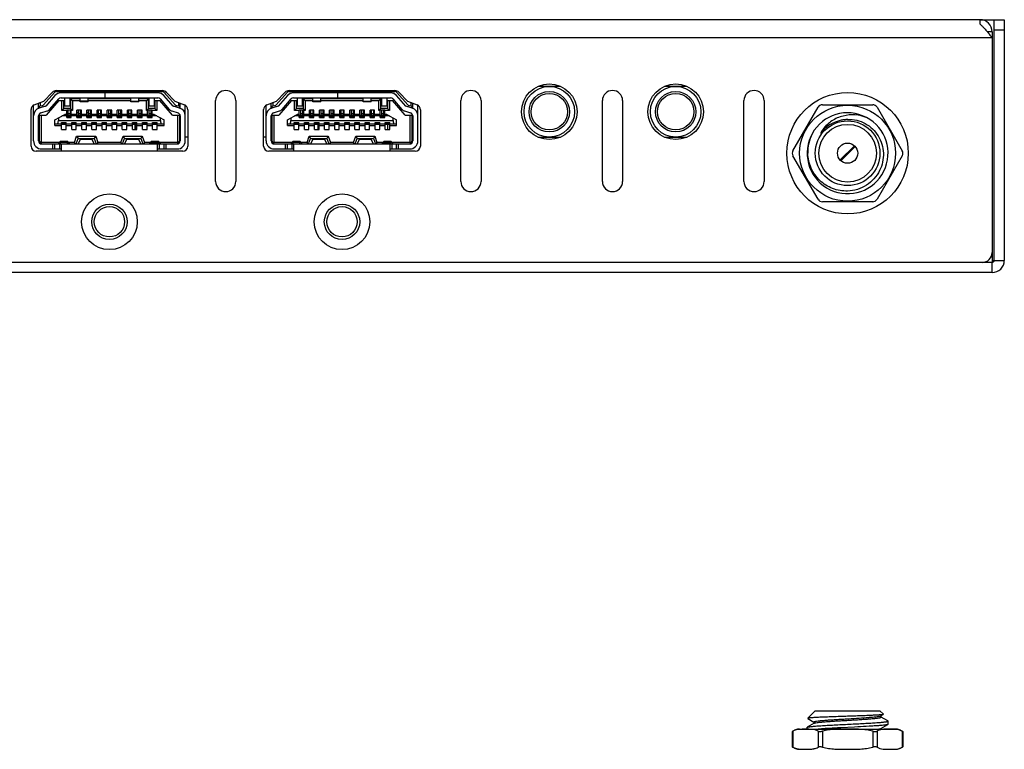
# Model space of a CAD drawing. Header units: millimetres. Extents: x 0 to 800, y 0 to 566.
# Tile 4 of 5: x 288 to 385, y 348 to 420. Entities that reach past the tile are written whole.
import ezdxf

# ---------------------------------------------------------------- set-up
doc = ezdxf.new("R2010")
doc.units = ezdxf.units.MM

msp = doc.modelspace()

# ---------------------------------------------------------------- linework, layer by layer
at = {"color": 7, "linetype": 'Continuous'}
for p, q in [((383.006, 419.745), (172.806, 419.745)), ((383.006, 419.745), (385.406, 419.745)), ((383.006, 419.304), (383.006, 419.745)), ((384.406, 395.945), (384.406, 419.745)), ((385.406, 419.745), (385.406, 395.945)), ((384.406, 418.745), (385.406, 418.745)), ((384.206, 417.945), (171.606, 417.945)), ((384.206, 418.545), (383.725, 418.545)), ((383.893, 418.343), (383.913, 418.318)), ((384.206, 418.545), (384.206, 395.745)), ((341.482, 413.145), (339.329, 413.145)), ((353.982, 413.145), (351.829, 413.145)), ((290.393, 411.33), (291.476, 412.561)), ((290.414, 411.699), (291.243, 412.557)), ((291.516, 412.244), (290.608, 411.212)), ((290.983, 410.882), (291.891, 411.914)), ((291.664, 412.645), (302.147, 412.645)), ((291.675, 412.74), (302.128, 412.74)), ((296.463, 412.515), (292.116, 412.515)), ((292.116, 412.015), (296.463, 412.015)), ((292.456, 412.015), (292.456, 411.215)), ((293.006, 411.215), (293.006, 412.015)), ((294.006, 411.915), (293.056, 411.915)), ((293.056, 411.915), (293.056, 410.965)), ((293.256, 411.715), (293.056, 411.915)), ((293.331, 412.645), (293.331, 412.74)), ((293.581, 412.645), (293.581, 412.74)), ((294.006, 411.615), (294.006, 412.015)), ((294.806, 411.615), (294.806, 412.015)), ((299.006, 411.915), (294.806, 411.915)), ((295.231, 412.645), (295.231, 412.74)), ((295.481, 412.74), (295.481, 412.645)), ((296.456, 412.515), (296.456, 412.015)), ((301.695, 412.515), (296.466, 412.515)), ((296.466, 412.515), (296.466, 412.015)), ((296.466, 412.015), (301.695, 412.015)), ((298.331, 412.74), (298.331, 412.645)), ((298.581, 412.645), (298.581, 412.74)), ((299.006, 411.615), (299.006, 412.015)), ((299.806, 411.615), (299.806, 412.015)), ((300.756, 411.915), (299.806, 411.915)), ((300.231, 412.645), (300.231, 412.74)), ((300.481, 412.645), (300.481, 412.74)), ((300.556, 411.715), (300.756, 411.915)), ((300.756, 410.965), (300.756, 411.915)), ((300.806, 412.015), (300.806, 411.215)), ((301.356, 411.215), (301.356, 412.015)), ((301.92, 411.914), (302.828, 410.882)), ((303.203, 411.212), (302.295, 412.244)), ((302.335, 412.561), (303.418, 411.33)), ((302.559, 412.557), (303.388, 411.699)), ((313.393, 411.33), (314.476, 412.561)), ((313.414, 411.699), (314.243, 412.557)), ((314.516, 412.244), (313.608, 411.212)), ((313.983, 410.882), (314.891, 411.914)), ((314.664, 412.645), (325.147, 412.645)), ((314.675, 412.74), (325.128, 412.74)), ((319.463, 412.515), (315.116, 412.515)), ((315.116, 412.015), (319.463, 412.015)), ((315.456, 412.015), (315.456, 411.215)), ((316.006, 411.215), (316.006, 412.015)), ((317.006, 411.915), (316.056, 411.915)), ((316.256, 411.715), (316.056, 411.915)), ((316.056, 411.915), (316.056, 410.965)), ((316.331, 412.645), (316.331, 412.74)), ((316.581, 412.645), (316.581, 412.74)), ((317.006, 411.615), (317.006, 412.015)), ((317.806, 411.615), (317.806, 412.015)), ((322.006, 411.915), (317.806, 411.915)), ((318.231, 412.645), (318.231, 412.74)), ((318.481, 412.74), (318.481, 412.645)), ((319.456, 412.515), (319.456, 412.015)), ((324.695, 412.515), (319.466, 412.515)), ((319.466, 412.515), (319.466, 412.015)), ((319.466, 412.015), (324.695, 412.015)), ((321.331, 412.74), (321.331, 412.645)), ((321.581, 412.645), (321.581, 412.74)), ((322.006, 411.615), (322.006, 412.015)), ((322.806, 411.615), (322.806, 412.015)), ((323.756, 411.915), (322.806, 411.915)), ((323.231, 412.645), (323.231, 412.74)), ((323.481, 412.645), (323.481, 412.74)), ((323.556, 411.715), (323.756, 411.915)), ((323.756, 410.965), (323.756, 411.915)), ((323.806, 412.015), (323.806, 411.215)), ((324.356, 411.215), (324.356, 412.015)), ((324.92, 411.914), (325.828, 410.882)), ((326.203, 411.212), (325.295, 412.244)), ((325.335, 412.561), (326.418, 411.33)), ((325.559, 412.557), (326.388, 411.699)), ((289.406, 407.765), (289.406, 411.275)), ((289.468, 411.317), (290.414, 411.699)), ((289.906, 410.979), (289.906, 411.493)), ((289.906, 411.195), (290.244, 411.248)), ((289.956, 411.203), (289.956, 411.008)), ((290.585, 411.198), (289.97, 411.008)), ((290.056, 411.554), (290.056, 411.219)), ((291.906, 411.765), (290.656, 410.315)), ((291.906, 411.765), (292.406, 411.765)), ((292.206, 410.765), (292.206, 411.765)), ((292.206, 410.765), (292.406, 410.965)), ((292.406, 410.965), (292.406, 411.765)), ((293.056, 410.965), (292.406, 410.965)), ((292.456, 411.215), (293.006, 411.215)), ((293.056, 410.965), (293.256, 410.765)), ((294.006, 411.715), (293.256, 411.715)), ((293.256, 411.715), (293.256, 410.765)), ((294.806, 411.69), (294.006, 411.69)), ((294.806, 411.615), (294.006, 411.615)), ((299.006, 411.715), (294.806, 411.715)), ((299.006, 411.69), (299.806, 411.69)), ((299.806, 411.615), (299.006, 411.615)), ((300.556, 411.715), (299.806, 411.715)), ((300.556, 410.765), (300.556, 411.715)), ((300.556, 410.765), (300.756, 410.965)), ((301.406, 410.965), (300.756, 410.965)), ((300.806, 411.215), (301.356, 411.215)), ((301.406, 411.765), (301.906, 411.765)), ((301.406, 411.765), (301.406, 410.965)), ((301.606, 410.765), (301.406, 410.965)), ((301.606, 411.765), (301.606, 410.765)), ((303.156, 410.315), (301.906, 411.765)), ((303.841, 411.008), (303.226, 411.198)), ((303.388, 411.699), (304.343, 411.313)), ((303.567, 411.248), (303.906, 411.195)), ((303.756, 411.219), (303.756, 411.55)), ((303.856, 411.008), (303.856, 411.203)), ((303.906, 410.979), (303.906, 411.49)), ((304.406, 407.765), (304.406, 411.272)), ((307.406, 403.745), (307.406, 411.745)), ((309.406, 411.745), (309.406, 403.745)), ((312.406, 407.765), (312.406, 411.275)), ((312.468, 411.317), (313.414, 411.699)), ((312.906, 410.979), (312.906, 411.493)), ((312.906, 411.195), (313.244, 411.248)), ((312.956, 411.203), (312.956, 411.008)), ((313.585, 411.198), (312.97, 411.008)), ((313.056, 411.554), (313.056, 411.219)), ((314.906, 411.765), (313.656, 410.315)), ((314.906, 411.765), (315.406, 411.765)), ((315.206, 410.765), (315.206, 411.765)), ((315.206, 410.765), (315.406, 410.965)), ((315.406, 410.965), (315.406, 411.765)), ((316.056, 410.965), (315.406, 410.965)), ((315.456, 411.215), (316.006, 411.215)), ((316.056, 410.965), (316.256, 410.765)), ((317.006, 411.715), (316.256, 411.715)), ((316.256, 411.715), (316.256, 410.765)), ((317.806, 411.69), (317.006, 411.69)), ((317.806, 411.615), (317.006, 411.615)), ((322.006, 411.715), (317.806, 411.715)), ((322.006, 411.69), (322.806, 411.69)), ((322.806, 411.615), (322.006, 411.615)), ((323.556, 411.715), (322.806, 411.715)), ((323.556, 410.765), (323.556, 411.715)), ((323.556, 410.765), (323.756, 410.965)), ((324.406, 410.965), (323.756, 410.965)), ((323.806, 411.215), (324.356, 411.215)), ((324.406, 411.765), (324.906, 411.765)), ((324.406, 411.765), (324.406, 410.965)), ((324.606, 410.765), (324.406, 410.965)), ((324.606, 411.765), (324.606, 410.765)), ((326.156, 410.315), (324.906, 411.765)), ((326.841, 411.008), (326.226, 411.198)), ((326.388, 411.699), (327.343, 411.313)), ((326.567, 411.248), (326.906, 411.195)), ((326.756, 411.219), (326.756, 411.55)), ((326.856, 411.008), (326.856, 411.203)), ((326.906, 410.979), (326.906, 411.49)), ((327.406, 407.765), (327.406, 411.272)), ((331.656, 403.745), (331.656, 411.745)), ((333.656, 411.745), (333.656, 403.745)), ((345.656, 403.745), (345.656, 411.745)), ((347.656, 411.745), (347.656, 403.745)), ((359.656, 403.745), (359.656, 411.745)), ((361.656, 411.745), (361.656, 403.745)), ((364.507, 406.795), (366.99, 411.095)), ((367.423, 411.345), (372.388, 411.345)), ((372.821, 411.095), (375.304, 406.795)), ((289.156, 407.24), (289.156, 410.853)), ((289.906, 407.765), (289.906, 410.244)), ((289.935, 410.365), (289.956, 410.365)), ((289.956, 410.405), (289.956, 407.603)), ((289.956, 410.215), (290.056, 410.315)), ((290.056, 410.315), (290.656, 410.315)), ((290.117, 410.531), (290.732, 410.72)), ((290.156, 410.315), (290.156, 407.615)), ((291.506, 409.845), (292.482, 410.375)), ((291.856, 410.035), (291.856, 409.795)), ((292.681, 410.765), (292.206, 410.765)), ((292.681, 410.225), (292.206, 410.225)), ((292.681, 410.375), (292.482, 410.375)), ((293.131, 410.785), (292.681, 410.785)), ((292.681, 410.085), (292.681, 410.785)), ((292.806, 410.545), (292.681, 410.545)), ((293.131, 410.285), (292.681, 410.285)), ((293.131, 410.197), (292.681, 410.197)), ((293.131, 410.128), (292.681, 410.128)), ((293.131, 410.115), (292.681, 410.115)), ((292.681, 410.085), (293.131, 410.085)), ((292.806, 410.785), (292.806, 410.285)), ((293.006, 410.44), (292.806, 410.44)), ((293.006, 410.785), (293.006, 410.285)), ((293.149, 410.545), (293.006, 410.545)), ((293.131, 410.085), (293.131, 410.785)), ((293.256, 410.765), (293.131, 410.765)), ((293.681, 410.375), (293.131, 410.375)), ((293.681, 410.225), (293.131, 410.225)), ((293.806, 410.545), (293.67, 410.545)), ((294.131, 410.785), (293.681, 410.785)), ((293.681, 410.085), (293.681, 410.785)), ((294.131, 410.285), (293.681, 410.285)), ((294.131, 410.197), (293.681, 410.197)), ((294.131, 410.128), (293.681, 410.128)), ((294.131, 410.115), (293.681, 410.115)), ((293.681, 410.085), (294.131, 410.085)), ((293.806, 410.785), (293.806, 410.285)), ((294.006, 410.44), (293.806, 410.44)), ((294.006, 410.785), (294.006, 410.285)), ((294.131, 410.545), (294.006, 410.545)), ((294.131, 410.085), (294.131, 410.785)), ((294.681, 410.375), (294.131, 410.375)), ((294.681, 410.225), (294.131, 410.225)), ((295.131, 410.785), (294.681, 410.785)), ((294.681, 410.085), (294.681, 410.785)), ((294.806, 410.545), (294.681, 410.545)), ((295.131, 410.285), (294.681, 410.285)), ((295.131, 410.197), (294.681, 410.197)), ((295.131, 410.128), (294.681, 410.128)), ((295.131, 410.115), (294.681, 410.115)), ((294.681, 410.085), (295.131, 410.085)), ((294.806, 410.785), (294.806, 410.285)), ((295.006, 410.44), (294.806, 410.44)), ((295.006, 410.785), (295.006, 410.285)), ((295.131, 410.085), (295.131, 410.785)), ((295.681, 410.375), (295.131, 410.375)), ((295.681, 410.225), (295.131, 410.225)), ((296.131, 410.785), (295.681, 410.785)), ((295.681, 410.085), (295.681, 410.785)), ((296.131, 410.285), (295.681, 410.285)), ((296.131, 410.197), (295.681, 410.197)), ((296.131, 410.128), (295.681, 410.128)), ((296.131, 410.115), (295.681, 410.115)), ((295.681, 410.085), (296.131, 410.085)), ((295.806, 410.785), (295.806, 410.285)), ((296.006, 410.44), (295.806, 410.44)), ((296.006, 410.785), (296.006, 410.285)), ((296.131, 410.085), (296.131, 410.785)), ((296.681, 410.375), (296.131, 410.375)), ((296.681, 410.225), (296.131, 410.225)), ((297.131, 410.785), (296.681, 410.785)), ((296.681, 410.085), (296.681, 410.785)), ((297.131, 410.285), (296.681, 410.285)), ((297.131, 410.197), (296.681, 410.197)), ((297.131, 410.128), (296.681, 410.128)), ((297.131, 410.115), (296.681, 410.115)), ((296.681, 410.085), (297.131, 410.085)), ((296.806, 410.785), (296.806, 410.285)), ((297.006, 410.44), (296.806, 410.44)), ((297.006, 410.785), (297.006, 410.285)), ((297.131, 410.085), (297.131, 410.785)), ((297.681, 410.375), (297.131, 410.375)), ((297.681, 410.225), (297.131, 410.225)), ((298.131, 410.785), (297.681, 410.785)), ((297.681, 410.085), (297.681, 410.785)), ((298.131, 410.285), (297.681, 410.285)), ((298.131, 410.197), (297.681, 410.197)), ((298.131, 410.128), (297.681, 410.128)), ((298.131, 410.115), (297.681, 410.115)), ((297.681, 410.085), (298.131, 410.085)), ((297.806, 410.785), (297.806, 410.285)), ((298.006, 410.44), (297.806, 410.44)), ((298.006, 410.785), (298.006, 410.285)), ((298.131, 410.085), (298.131, 410.785)), ((298.681, 410.375), (298.131, 410.375)), ((298.681, 410.225), (298.131, 410.225)), ((299.131, 410.785), (298.681, 410.785)), ((298.681, 410.085), (298.681, 410.785)), ((299.131, 410.285), (298.681, 410.285)), ((299.131, 410.197), (298.681, 410.197)), ((299.131, 410.128), (298.681, 410.128)), ((299.131, 410.115), (298.681, 410.115)), ((298.681, 410.085), (299.131, 410.085)), ((298.806, 410.785), (298.806, 410.285)), ((299.006, 410.44), (298.806, 410.44)), ((299.006, 410.785), (299.006, 410.285)), ((299.131, 410.085), (299.131, 410.785)), ((299.681, 410.375), (299.131, 410.375)), ((299.681, 410.225), (299.131, 410.225)), ((300.131, 410.785), (299.681, 410.785)), ((299.681, 410.085), (299.681, 410.785)), ((300.131, 410.285), (299.681, 410.285)), ((300.131, 410.197), (299.681, 410.197)), ((300.131, 410.128), (299.681, 410.128)), ((300.131, 410.115), (299.681, 410.115)), ((299.681, 410.085), (300.131, 410.085)), ((299.806, 410.785), (299.806, 410.285)), ((300.006, 410.44), (299.806, 410.44)), ((300.006, 410.785), (300.006, 410.285)), ((300.131, 410.085), (300.131, 410.785)), ((300.681, 410.375), (300.131, 410.375)), ((300.681, 410.225), (300.131, 410.225)), ((300.681, 410.765), (300.556, 410.765)), ((301.131, 410.785), (300.681, 410.785)), ((300.681, 410.085), (300.681, 410.785)), ((301.131, 410.285), (300.681, 410.285)), ((301.131, 410.197), (300.681, 410.197)), ((301.131, 410.128), (300.681, 410.128)), ((301.131, 410.115), (300.681, 410.115)), ((300.681, 410.085), (301.131, 410.085)), ((300.806, 410.785), (300.806, 410.285)), ((301.006, 410.44), (300.806, 410.44)), ((301.006, 410.785), (301.006, 410.285)), ((301.131, 410.085), (301.131, 410.785)), ((301.606, 410.765), (301.131, 410.765)), ((301.329, 410.375), (301.131, 410.375)), ((301.606, 410.225), (301.131, 410.225)), ((301.329, 410.375), (302.306, 409.845)), ((301.956, 409.795), (301.956, 410.035)), ((303.079, 410.72), (303.694, 410.531)), ((303.156, 410.315), (303.756, 410.315)), ((303.656, 407.615), (303.656, 410.315)), ((303.756, 410.315), (303.856, 410.215)), ((303.856, 407.603), (303.856, 410.406)), ((303.856, 410.365), (303.877, 410.365)), ((303.906, 410.244), (303.906, 407.765)), ((304.656, 410.849), (304.656, 407.24)), ((312.156, 407.24), (312.156, 410.853)), ((312.906, 407.765), (312.906, 410.244)), ((312.935, 410.365), (312.956, 410.365)), ((312.956, 410.405), (312.956, 407.603)), ((312.956, 410.215), (313.056, 410.315)), ((313.056, 410.315), (313.656, 410.315)), ((313.117, 410.531), (313.732, 410.72)), ((313.156, 410.315), (313.156, 407.615)), ((314.506, 409.845), (315.482, 410.375)), ((314.856, 410.035), (314.856, 409.795)), ((315.681, 410.765), (315.206, 410.765)), ((315.681, 410.225), (315.206, 410.225)), ((315.681, 410.375), (315.482, 410.375)), ((316.131, 410.785), (315.681, 410.785)), ((315.681, 410.085), (315.681, 410.785)), ((316.131, 410.285), (315.681, 410.285)), ((316.131, 410.197), (315.681, 410.197)), ((316.131, 410.128), (315.681, 410.128)), ((316.131, 410.115), (315.681, 410.115)), ((315.681, 410.085), (316.131, 410.085)), ((315.806, 410.785), (315.806, 410.285)), ((316.006, 410.44), (315.806, 410.44)), ((316.006, 410.785), (316.006, 410.285)), ((316.131, 410.085), (316.131, 410.785)), ((316.256, 410.765), (316.131, 410.765)), ((316.681, 410.375), (316.131, 410.375)), ((316.681, 410.225), (316.131, 410.225)), ((317.131, 410.785), (316.681, 410.785)), ((316.681, 410.085), (316.681, 410.785)), ((317.131, 410.285), (316.681, 410.285)), ((317.131, 410.197), (316.681, 410.197)), ((317.131, 410.128), (316.681, 410.128)), ((317.131, 410.115), (316.681, 410.115)), ((316.681, 410.085), (317.131, 410.085)), ((316.806, 410.785), (316.806, 410.285)), ((317.006, 410.44), (316.806, 410.44)), ((317.006, 410.785), (317.006, 410.285)), ((317.131, 410.085), (317.131, 410.785)), ((317.681, 410.375), (317.131, 410.375)), ((317.681, 410.225), (317.131, 410.225)), ((318.131, 410.785), (317.681, 410.785)), ((317.681, 410.085), (317.681, 410.785)), ((318.131, 410.285), (317.681, 410.285)), ((318.131, 410.197), (317.681, 410.197)), ((318.131, 410.128), (317.681, 410.128)), ((318.131, 410.115), (317.681, 410.115)), ((317.681, 410.085), (318.131, 410.085)), ((317.806, 410.785), (317.806, 410.285)), ((318.006, 410.44), (317.806, 410.44)), ((318.006, 410.785), (318.006, 410.285)), ((318.131, 410.085), (318.131, 410.785)), ((318.681, 410.375), (318.131, 410.375)), ((318.681, 410.225), (318.131, 410.225)), ((319.131, 410.785), (318.681, 410.785)), ((318.681, 410.085), (318.681, 410.785)), ((319.131, 410.285), (318.681, 410.285)), ((319.131, 410.197), (318.681, 410.197)), ((319.131, 410.128), (318.681, 410.128)), ((319.131, 410.115), (318.681, 410.115)), ((318.681, 410.085), (319.131, 410.085)), ((318.806, 410.785), (318.806, 410.285)), ((319.006, 410.44), (318.806, 410.44)), ((319.006, 410.785), (319.006, 410.285)), ((319.131, 410.085), (319.131, 410.785)), ((319.681, 410.375), (319.131, 410.375)), ((319.681, 410.225), (319.131, 410.225)), ((320.131, 410.785), (319.681, 410.785)), ((319.681, 410.085), (319.681, 410.785)), ((320.131, 410.285), (319.681, 410.285)), ((320.131, 410.197), (319.681, 410.197)), ((320.131, 410.128), (319.681, 410.128)), ((320.131, 410.115), (319.681, 410.115)), ((319.681, 410.085), (320.131, 410.085)), ((319.806, 410.785), (319.806, 410.285)), ((320.006, 410.44), (319.806, 410.44)), ((320.006, 410.785), (320.006, 410.285)), ((320.131, 410.085), (320.131, 410.785)), ((320.681, 410.375), (320.131, 410.375)), ((320.681, 410.225), (320.131, 410.225)), ((321.131, 410.785), (320.681, 410.785)), ((320.681, 410.085), (320.681, 410.785)), ((321.131, 410.285), (320.681, 410.285)), ((321.131, 410.197), (320.681, 410.197)), ((321.131, 410.128), (320.681, 410.128)), ((321.131, 410.115), (320.681, 410.115)), ((320.681, 410.085), (321.131, 410.085)), ((320.806, 410.785), (320.806, 410.285)), ((321.006, 410.44), (320.806, 410.44)), ((321.006, 410.785), (321.006, 410.285)), ((321.131, 410.085), (321.131, 410.785)), ((321.681, 410.375), (321.131, 410.375)), ((321.681, 410.225), (321.131, 410.225)), ((322.131, 410.785), (321.681, 410.785)), ((321.681, 410.085), (321.681, 410.785)), ((322.131, 410.285), (321.681, 410.285)), ((322.131, 410.197), (321.681, 410.197)), ((322.131, 410.128), (321.681, 410.128)), ((322.131, 410.115), (321.681, 410.115)), ((321.681, 410.085), (322.131, 410.085)), ((321.806, 410.785), (321.806, 410.285)), ((322.006, 410.44), (321.806, 410.44)), ((322.006, 410.785), (322.006, 410.285)), ((322.131, 410.085), (322.131, 410.785)), ((322.681, 410.375), (322.131, 410.375)), ((322.681, 410.225), (322.131, 410.225)), ((323.131, 410.785), (322.681, 410.785)), ((322.681, 410.085), (322.681, 410.785)), ((323.131, 410.285), (322.681, 410.285)), ((323.131, 410.197), (322.681, 410.197)), ((323.131, 410.128), (322.681, 410.128)), ((323.131, 410.115), (322.681, 410.115)), ((322.681, 410.085), (323.131, 410.085)), ((322.806, 410.785), (322.806, 410.285)), ((323.006, 410.44), (322.806, 410.44)), ((323.006, 410.785), (323.006, 410.285)), ((323.131, 410.085), (323.131, 410.785)), ((323.681, 410.375), (323.131, 410.375)), ((323.681, 410.225), (323.131, 410.225)), ((323.681, 410.765), (323.556, 410.765)), ((324.131, 410.785), (323.681, 410.785)), ((323.681, 410.085), (323.681, 410.785)), ((324.131, 410.285), (323.681, 410.285)), ((324.131, 410.197), (323.681, 410.197)), ((324.131, 410.128), (323.681, 410.128)), ((324.131, 410.115), (323.681, 410.115)), ((323.681, 410.085), (324.131, 410.085)), ((323.806, 410.785), (323.806, 410.285)), ((324.006, 410.44), (323.806, 410.44)), ((324.006, 410.785), (324.006, 410.285)), ((324.131, 410.085), (324.131, 410.785)), ((324.606, 410.765), (324.131, 410.765)), ((324.329, 410.375), (324.131, 410.375)), ((324.606, 410.225), (324.131, 410.225)), ((324.329, 410.375), (325.306, 409.845)), ((324.956, 409.795), (324.956, 410.035)), ((326.079, 410.72), (326.694, 410.531)), ((326.156, 410.315), (326.756, 410.315)), ((326.656, 407.615), (326.656, 410.315)), ((326.756, 410.315), (326.856, 410.215)), ((326.856, 407.603), (326.856, 410.406)), ((326.856, 410.365), (326.877, 410.365)), ((326.906, 410.244), (326.906, 407.765)), ((327.656, 410.849), (327.656, 407.24)), ((289.956, 409.365), (289.906, 409.365)), ((289.956, 409.355), (289.906, 409.355)), ((291.506, 409.295), (291.506, 409.845)), ((291.506, 409.445), (292.181, 409.445)), ((291.506, 409.295), (292.181, 409.295)), ((291.856, 409.795), (301.956, 409.795)), ((292.181, 409.585), (292.631, 409.585)), ((292.181, 408.885), (292.181, 409.585)), ((292.631, 409.555), (292.181, 409.555)), ((292.631, 409.543), (292.181, 409.543)), ((292.631, 409.474), (292.181, 409.474)), ((292.631, 409.385), (292.181, 409.385)), ((292.631, 408.885), (292.631, 409.585)), ((292.631, 409.445), (293.181, 409.445)), ((292.631, 409.295), (293.181, 409.295)), ((293.181, 409.585), (293.631, 409.585)), ((293.181, 408.885), (293.181, 409.585)), ((293.631, 409.555), (293.181, 409.555)), ((293.631, 409.543), (293.181, 409.543)), ((293.631, 409.474), (293.181, 409.474)), ((293.631, 409.385), (293.181, 409.385)), ((293.631, 408.885), (293.631, 409.585)), ((293.631, 409.445), (294.181, 409.445)), ((293.631, 409.295), (294.181, 409.295)), ((294.181, 409.585), (294.631, 409.585)), ((294.181, 408.885), (294.181, 409.585)), ((294.631, 409.555), (294.181, 409.555)), ((294.631, 409.543), (294.181, 409.543)), ((294.631, 409.474), (294.181, 409.474)), ((294.631, 409.385), (294.181, 409.385)), ((294.631, 408.885), (294.631, 409.585)), ((294.631, 409.445), (295.181, 409.445)), ((294.631, 409.295), (295.181, 409.295)), ((295.181, 409.585), (295.631, 409.585)), ((295.181, 408.885), (295.181, 409.585)), ((295.631, 409.555), (295.181, 409.555)), ((295.631, 409.543), (295.181, 409.543)), ((295.631, 409.474), (295.181, 409.474)), ((295.631, 409.385), (295.181, 409.385)), ((295.631, 408.885), (295.631, 409.585)), ((295.631, 409.445), (296.181, 409.445)), ((295.631, 409.295), (296.181, 409.295)), ((296.181, 409.585), (296.631, 409.585)), ((296.181, 408.885), (296.181, 409.585)), ((296.631, 409.555), (296.181, 409.555)), ((296.631, 409.543), (296.181, 409.543)), ((296.631, 409.474), (296.181, 409.474)), ((296.631, 409.385), (296.181, 409.385)), ((296.631, 408.885), (296.631, 409.585)), ((296.631, 409.445), (297.181, 409.445)), ((296.631, 409.295), (297.181, 409.295)), ((297.181, 409.585), (297.631, 409.585)), ((297.181, 408.885), (297.181, 409.585)), ((297.631, 409.555), (297.181, 409.555)), ((297.631, 409.543), (297.181, 409.543)), ((297.631, 409.474), (297.181, 409.474)), ((297.631, 409.385), (297.181, 409.385)), ((297.631, 408.885), (297.631, 409.585)), ((297.631, 409.445), (298.181, 409.445)), ((297.631, 409.295), (298.181, 409.295)), ((298.181, 409.585), (298.631, 409.585)), ((298.181, 408.885), (298.181, 409.585)), ((298.631, 409.555), (298.181, 409.555)), ((298.631, 409.543), (298.181, 409.543)), ((298.631, 409.474), (298.181, 409.474)), ((298.631, 409.385), (298.181, 409.385)), ((298.631, 408.885), (298.631, 409.585)), ((298.631, 409.445), (299.181, 409.445)), ((298.631, 409.295), (299.181, 409.295)), ((299.181, 409.585), (299.631, 409.585)), ((299.181, 408.885), (299.181, 409.585)), ((299.631, 409.555), (299.181, 409.555)), ((299.631, 409.543), (299.181, 409.543)), ((299.631, 409.474), (299.181, 409.474)), ((299.631, 409.385), (299.181, 409.385)), ((299.406, 409.385), (299.406, 408.885)), ((299.506, 409.385), (299.506, 408.885)), ((299.631, 408.885), (299.631, 409.585)), ((299.631, 409.445), (300.181, 409.445)), ((299.631, 409.295), (300.181, 409.295)), ((300.181, 409.585), (300.631, 409.585)), ((300.181, 408.885), (300.181, 409.585)), ((300.631, 409.555), (300.181, 409.555)), ((300.631, 409.543), (300.181, 409.543)), ((300.631, 409.474), (300.181, 409.474)), ((300.631, 409.385), (300.181, 409.385)), ((300.631, 408.885), (300.631, 409.585)), ((300.631, 409.445), (301.181, 409.445)), ((300.631, 409.295), (301.181, 409.295)), ((301.181, 409.585), (301.631, 409.585)), ((301.181, 408.885), (301.181, 409.585)), ((301.631, 409.555), (301.181, 409.555)), ((301.631, 409.543), (301.181, 409.543)), ((301.631, 409.474), (301.181, 409.474)), ((301.631, 409.385), (301.181, 409.385)), ((301.631, 408.885), (301.631, 409.585)), ((301.631, 409.445), (302.306, 409.445)), ((301.631, 409.295), (302.306, 409.295)), ((302.306, 409.295), (302.306, 409.845)), ((303.906, 409.365), (303.856, 409.365)), ((303.856, 409.355), (303.906, 409.355)), ((312.956, 409.365), (312.906, 409.365)), ((312.956, 409.355), (312.906, 409.355)), ((314.506, 409.295), (314.506, 409.845)), ((314.506, 409.445), (315.181, 409.445)), ((314.506, 409.295), (315.181, 409.295)), ((314.856, 409.795), (324.956, 409.795)), ((315.181, 409.585), (315.631, 409.585)), ((315.181, 408.885), (315.181, 409.585)), ((315.631, 409.555), (315.181, 409.555)), ((315.631, 409.543), (315.181, 409.543)), ((315.631, 409.474), (315.181, 409.474)), ((315.631, 409.385), (315.181, 409.385)), ((315.631, 408.885), (315.631, 409.585)), ((315.631, 409.445), (316.181, 409.445)), ((315.631, 409.295), (316.181, 409.295)), ((316.181, 409.585), (316.631, 409.585)), ((316.181, 408.885), (316.181, 409.585)), ((316.631, 409.555), (316.181, 409.555)), ((316.631, 409.543), (316.181, 409.543)), ((316.631, 409.474), (316.181, 409.474)), ((316.631, 409.385), (316.181, 409.385)), ((316.631, 408.885), (316.631, 409.585)), ((316.631, 409.445), (317.181, 409.445)), ((316.631, 409.295), (317.181, 409.295)), ((317.181, 409.585), (317.631, 409.585)), ((317.181, 408.885), (317.181, 409.585)), ((317.631, 409.555), (317.181, 409.555)), ((317.631, 409.543), (317.181, 409.543)), ((317.631, 409.474), (317.181, 409.474)), ((317.631, 409.385), (317.181, 409.385)), ((317.506, 409.385), (317.506, 408.885)), ((317.631, 408.885), (317.631, 409.585)), ((317.631, 409.445), (318.181, 409.445)), ((317.631, 409.295), (318.181, 409.295)), ((318.181, 409.585), (318.631, 409.585)), ((318.181, 408.885), (318.181, 409.585)), ((318.631, 409.555), (318.181, 409.555)), ((318.631, 409.543), (318.181, 409.543)), ((318.631, 409.474), (318.181, 409.474)), ((318.631, 409.385), (318.181, 409.385)), ((318.631, 408.885), (318.631, 409.585)), ((318.631, 409.445), (319.181, 409.445)), ((318.631, 409.295), (319.181, 409.295)), ((319.181, 409.585), (319.631, 409.585)), ((319.181, 408.885), (319.181, 409.585)), ((319.631, 409.555), (319.181, 409.555)), ((319.631, 409.543), (319.181, 409.543)), ((319.631, 409.474), (319.181, 409.474)), ((319.631, 409.385), (319.181, 409.385)), ((319.631, 408.885), (319.631, 409.585)), ((319.631, 409.445), (320.181, 409.445)), ((319.631, 409.295), (320.181, 409.295)), ((320.181, 409.585), (320.631, 409.585)), ((320.181, 408.885), (320.181, 409.585)), ((320.631, 409.555), (320.181, 409.555)), ((320.631, 409.543), (320.181, 409.543)), ((320.631, 409.474), (320.181, 409.474)), ((320.631, 409.385), (320.181, 409.385)), ((320.631, 408.885), (320.631, 409.585)), ((320.631, 409.445), (321.181, 409.445)), ((320.631, 409.295), (321.181, 409.295)), ((321.181, 409.585), (321.631, 409.585)), ((321.181, 408.885), (321.181, 409.585)), ((321.631, 409.555), (321.181, 409.555)), ((321.631, 409.543), (321.181, 409.543)), ((321.631, 409.474), (321.181, 409.474)), ((321.631, 409.385), (321.181, 409.385)), ((321.631, 408.885), (321.631, 409.585)), ((321.631, 409.445), (322.181, 409.445)), ((321.631, 409.295), (322.181, 409.295)), ((322.181, 409.585), (322.631, 409.585)), ((322.181, 408.885), (322.181, 409.585)), ((322.631, 409.555), (322.181, 409.555)), ((322.631, 409.543), (322.181, 409.543)), ((322.631, 409.474), (322.181, 409.474)), ((322.631, 409.385), (322.181, 409.385)), ((322.631, 408.885), (322.631, 409.585)), ((322.631, 409.445), (323.181, 409.445)), ((322.631, 409.295), (323.181, 409.295)), ((323.181, 409.585), (323.631, 409.585)), ((323.181, 408.885), (323.181, 409.585)), ((323.631, 409.555), (323.181, 409.555)), ((323.631, 409.543), (323.181, 409.543)), ((323.631, 409.474), (323.181, 409.474)), ((323.631, 409.385), (323.181, 409.385)), ((323.631, 408.885), (323.631, 409.585)), ((323.631, 409.445), (324.181, 409.445)), ((323.631, 409.295), (324.181, 409.295)), ((324.181, 409.585), (324.631, 409.585)), ((324.181, 408.885), (324.181, 409.585)), ((324.631, 409.555), (324.181, 409.555)), ((324.631, 409.543), (324.181, 409.543)), ((324.631, 409.474), (324.181, 409.474)), ((324.631, 409.385), (324.181, 409.385)), ((324.406, 409.385), (324.406, 408.885)), ((324.631, 408.885), (324.631, 409.585)), ((324.631, 409.445), (325.306, 409.445)), ((324.631, 409.295), (325.306, 409.295)), ((325.306, 409.295), (325.306, 409.845)), ((326.906, 409.365), (326.856, 409.365)), ((326.856, 409.355), (326.906, 409.355)), ((289.956, 408.675), (289.906, 408.675)), ((292.181, 408.885), (292.631, 408.885)), ((293.181, 408.885), (293.631, 408.885)), ((293.447, 407.615), (293.665, 408.215)), ((293.606, 407.465), (293.806, 408.015)), ((293.665, 408.215), (295.546, 408.215)), ((293.665, 408.215), (293.806, 408.015)), ((293.806, 408.015), (295.406, 408.015)), ((294.181, 408.885), (294.631, 408.885)), ((295.181, 408.885), (295.631, 408.885)), ((295.546, 408.215), (295.406, 408.015)), ((295.406, 408.015), (295.606, 407.465)), ((295.546, 408.215), (295.764, 407.615)), ((296.181, 408.885), (296.631, 408.885)), ((297.181, 408.885), (297.631, 408.885)), ((298.047, 407.615), (298.265, 408.215)), ((298.181, 408.885), (298.631, 408.885)), ((298.206, 407.465), (298.406, 408.015)), ((298.265, 408.215), (300.146, 408.215)), ((298.265, 408.215), (298.406, 408.015)), ((298.406, 408.015), (300.006, 408.015)), ((299.181, 408.885), (299.631, 408.885)), ((300.146, 408.215), (300.006, 408.015)), ((300.006, 408.015), (300.206, 407.465)), ((300.146, 408.215), (300.364, 407.615)), ((300.181, 408.885), (300.631, 408.885)), ((301.181, 408.885), (301.631, 408.885)), ((303.906, 408.675), (303.856, 408.675)), ((303.906, 408.145), (303.856, 408.145)), ((304.656, 408.145), (304.406, 408.145)), ((312.406, 408.145), (312.156, 408.145)), ((312.956, 408.675), (312.906, 408.675)), ((312.956, 408.145), (312.906, 408.145)), ((315.181, 408.885), (315.631, 408.885)), ((316.181, 408.885), (316.631, 408.885)), ((316.447, 407.615), (316.665, 408.215)), ((316.606, 407.465), (316.806, 408.015)), ((316.665, 408.215), (318.546, 408.215)), ((316.665, 408.215), (316.806, 408.015)), ((316.806, 408.015), (318.406, 408.015)), ((317.181, 408.885), (317.631, 408.885)), ((318.181, 408.885), (318.631, 408.885)), ((318.546, 408.215), (318.406, 408.015)), ((318.406, 408.015), (318.606, 407.465)), ((318.546, 408.215), (318.764, 407.615)), ((319.181, 408.885), (319.631, 408.885)), ((320.181, 408.885), (320.631, 408.885)), ((321.047, 407.615), (321.265, 408.215)), ((321.181, 408.885), (321.631, 408.885)), ((321.206, 407.465), (321.406, 408.015)), ((321.265, 408.215), (323.146, 408.215)), ((321.265, 408.215), (321.406, 408.015)), ((321.406, 408.015), (323.006, 408.015)), ((322.181, 408.885), (322.631, 408.885)), ((323.146, 408.215), (323.006, 408.015)), ((323.006, 408.015), (323.206, 407.465)), ((323.146, 408.215), (323.364, 407.615)), ((323.181, 408.885), (323.631, 408.885)), ((324.181, 408.885), (324.631, 408.885)), ((326.906, 408.675), (326.856, 408.675)), ((339.329, 408.145), (341.482, 408.145)), ((351.829, 408.145), (353.982, 408.145)), ((290.206, 407.465), (289.956, 407.765)), ((290.156, 407.615), (290.115, 407.575)), ((291.977, 407.615), (290.156, 407.615)), ((290.206, 407.465), (303.606, 407.465)), ((291.306, 406.965), (291.306, 407.465)), ((291.506, 406.965), (291.506, 407.465)), ((292.011, 407.648), (291.831, 407.473)), ((291.831, 407.473), (291.831, 407.465)), ((291.956, 407.465), (291.956, 406.965)), ((292.778, 407.715), (292.033, 407.715)), ((292.751, 407.62), (292.06, 407.62)), ((292.08, 407.465), (292.06, 407.62)), ((292.156, 406.74), (292.156, 407.465)), ((292.731, 407.465), (292.751, 407.62)), ((292.8, 407.648), (292.981, 407.473)), ((293.447, 407.615), (292.834, 407.615)), ((292.981, 407.473), (292.981, 407.465)), ((293.552, 407.465), (293.447, 407.615)), ((294.006, 407.915), (293.806, 407.465)), ((295.206, 407.915), (294.006, 407.915)), ((295.406, 407.465), (295.206, 407.915)), ((295.764, 407.615), (295.659, 407.465)), ((298.047, 407.615), (295.764, 407.615)), ((298.152, 407.465), (298.047, 407.615)), ((298.606, 407.915), (298.406, 407.465)), ((299.806, 407.915), (298.606, 407.915)), ((300.006, 407.465), (299.806, 407.915)), ((300.364, 407.615), (300.259, 407.465)), ((300.977, 407.615), (300.364, 407.615)), ((301.011, 407.648), (300.831, 407.473)), ((300.831, 407.473), (300.831, 407.465)), ((301.778, 407.715), (301.033, 407.715)), ((301.06, 407.62), (301.751, 407.62)), ((301.08, 407.465), (301.06, 407.62)), ((301.656, 406.74), (301.656, 407.465)), ((301.731, 407.465), (301.751, 407.62)), ((301.8, 407.648), (301.981, 407.473)), ((303.656, 407.615), (301.834, 407.615)), ((301.856, 406.965), (301.856, 407.465)), ((301.981, 407.473), (301.981, 407.465)), ((302.306, 406.965), (302.306, 407.465)), ((302.506, 406.965), (302.506, 407.465)), ((303.856, 407.765), (303.606, 407.465)), ((303.696, 407.575), (303.656, 407.615)), ((313.206, 407.465), (312.956, 407.765)), ((313.156, 407.615), (313.115, 407.575)), ((314.977, 407.615), (313.156, 407.615)), ((313.206, 407.465), (326.606, 407.465)), ((314.306, 406.965), (314.306, 407.465)), ((314.506, 406.965), (314.506, 407.465)), ((315.011, 407.648), (314.831, 407.473)), ((314.831, 407.473), (314.831, 407.465)), ((314.956, 407.465), (314.956, 406.965)), ((315.778, 407.715), (315.033, 407.715)), ((315.751, 407.62), (315.06, 407.62)), ((315.08, 407.465), (315.06, 407.62)), ((315.156, 406.74), (315.156, 407.465)), ((315.731, 407.465), (315.751, 407.62)), ((315.8, 407.648), (315.981, 407.473)), ((316.447, 407.615), (315.834, 407.615)), ((315.981, 407.473), (315.981, 407.465)), ((316.552, 407.465), (316.447, 407.615)), ((317.006, 407.915), (316.806, 407.465)), ((318.206, 407.915), (317.006, 407.915)), ((318.406, 407.465), (318.206, 407.915)), ((318.764, 407.615), (318.659, 407.465)), ((321.047, 407.615), (318.764, 407.615)), ((321.152, 407.465), (321.047, 407.615)), ((321.606, 407.915), (321.406, 407.465)), ((322.806, 407.915), (321.606, 407.915)), ((323.006, 407.465), (322.806, 407.915)), ((323.364, 407.615), (323.259, 407.465)), ((323.977, 407.615), (323.364, 407.615)), ((324.011, 407.648), (323.831, 407.473)), ((323.831, 407.473), (323.831, 407.465)), ((324.778, 407.715), (324.033, 407.715)), ((324.06, 407.62), (324.751, 407.62)), ((324.08, 407.465), (324.06, 407.62)), ((324.656, 406.74), (324.656, 407.465)), ((324.731, 407.465), (324.751, 407.62)), ((324.8, 407.648), (324.981, 407.473)), ((326.656, 407.615), (324.834, 407.615)), ((324.856, 406.965), (324.856, 407.465)), ((324.981, 407.473), (324.981, 407.465)), ((325.306, 406.965), (325.306, 407.465)), ((325.506, 406.965), (325.506, 407.465)), ((326.856, 407.765), (326.606, 407.465)), ((326.696, 407.575), (326.656, 407.615)), ((369.164, 405.875), (370.576, 407.287)), ((370.647, 407.216), (369.235, 405.804)), ((304.156, 406.74), (289.656, 406.74)), ((290.206, 406.965), (292.156, 406.965)), ((301.656, 406.965), (303.606, 406.965)), ((327.156, 406.74), (312.656, 406.74)), ((313.206, 406.965), (315.156, 406.965)), ((324.656, 406.965), (326.606, 406.965)), ((366.99, 401.995), (364.507, 406.295)), ((375.304, 406.295), (372.821, 401.995)), ((372.388, 401.745), (367.423, 401.745)), ((384.206, 395.745), (171.606, 395.745)), ((384.206, 395.945), (385.406, 395.945)), ((384.206, 394.745), (384.206, 395.745)), ((384.206, 394.745), (171.606, 394.745)), ((365.969, 350.677), (366.706, 351.413)), ((365.969, 350.676), (365.973, 350.666)), ((365.973, 350.666), (366.583, 350.312)), ((366.706, 351.413), (373.106, 351.413)), ((369.84, 350.628), (369.883, 350.63)), ((369.883, 350.63), (369.981, 350.636)), ((373.446, 351.073), (373.106, 351.413)), ((373.206, 350.924), (373.441, 351.061)), ((373.224, 350.794), (373.224, 350.934)), ((373.891, 350.418), (373.228, 350.802)), ((373.446, 351.073), (373.441, 351.061)), ((365.163, 349.613), (374.648, 349.613)), ((365.906, 349.776), (365.92, 349.793)), ((365.906, 349.613), (365.906, 349.776)), ((366.605, 350.19), (365.92, 349.793)), ((366.588, 350.319), (366.588, 350.18)), ((369.225, 349.742), (368.9, 349.725)), ((370.58, 349.809), (369.225, 349.742)), ((370.911, 349.826), (370.58, 349.809)), ((373.206, 349.674), (373.891, 350.071)), ((373.224, 349.613), (373.224, 349.684)), ((373.906, 350.401), (373.891, 350.418)), ((373.906, 350.088), (373.891, 350.071)), ((373.906, 350.088), (373.906, 350.401)), ((364.44, 349.367), (364.44, 347.859)), ((364.507, 349.406), (364.507, 347.821)), ((366.99, 349.406), (366.99, 347.821)), ((367.423, 349.406), (367.423, 347.821)), ((372.388, 349.406), (372.388, 347.821)), ((372.821, 349.406), (372.821, 347.821)), ((375.304, 349.406), (375.304, 347.821)), ((375.371, 349.367), (375.371, 347.859))]:
    msp.add_line(p, q, dxfattribs=at)
for centre, radius in [((340.406, 410.645), 2.75), ((340.406, 410.645), 2.75), ((340.406, 410.645), 2.5), ((352.906, 410.645), 2.75), ((352.906, 410.645), 2.75), ((352.906, 410.645), 2.5), ((340.406, 410.645), 2), ((340.406, 410.645), 1.8), ((352.906, 410.645), 2), ((352.906, 410.645), 1.8), ((369.906, 406.545), 6), ((369.906, 406.545), 4.743), ((369.906, 406.545), 3.2), ((369.906, 406.545), 2.85), ((369.906, 406.545), 1), ((296.906, 399.765), 2.75), ((319.906, 399.765), 2.75), ((296.906, 399.765), 1.75), ((296.906, 399.765), 1.5), ((319.906, 399.765), 1.75), ((319.906, 399.765), 1.5)]:
    msp.add_circle(centre, radius, dxfattribs=at)
for centre, radius, start, end in [((383.006, 418.545), 1.2, 0, 90), ((379.169, 414.999), 5.771, 42.76637, 44.50034), ((370.171, 407.383), 17.562, 38.61726, 39.07186), ((291.675, 412.14), 0.6, 90, 136), ((291.664, 412.395), 0.25, 90, 138.65222), ((292.116, 411.715), 0.8, 90, 138.65222), ((292.116, 411.715), 0.3, 90, 138.65222), ((301.695, 411.715), 0.8, 41.34778, 90), ((301.695, 411.715), 0.3, 41.34778, 90), ((302.128, 412.14), 0.6, 44, 90), ((302.147, 412.395), 0.25, 41.34778, 90), ((308.406, 411.745), 1, 0, 180), ((314.675, 412.14), 0.6, 90, 136), ((314.664, 412.395), 0.25, 90, 138.65222), ((315.116, 411.715), 0.8, 90, 138.65222), ((315.116, 411.715), 0.3, 90, 138.65222), ((324.695, 411.715), 0.8, 41.34778, 90), ((324.695, 411.715), 0.3, 41.34778, 90), ((325.128, 412.14), 0.6, 44, 90), ((325.147, 412.395), 0.25, 41.34778, 90), ((332.656, 411.745), 1, 0, 180), ((346.656, 411.745), 1, 0, 180), ((360.656, 411.745), 1, 0, 180), ((289.656, 410.853), 0.5, 112, 180), ((290.206, 410.244), 0.8, 107.10273, 180), ((290.206, 411.495), 0.25, 278.8958, 318.65222), ((290.57, 411.245), 0.05, 287.10273, 318.65222), ((303.241, 411.245), 0.05, 221.34778, 252.89727), ((303.606, 411.495), 0.25, 221.34778, 261.1042), ((303.606, 410.244), 0.8, 0, 72.89727), ((304.156, 410.849), 0.5, 0, 68), ((312.656, 410.853), 0.5, 112, 180), ((313.206, 410.244), 0.8, 107.10273, 180), ((313.206, 411.495), 0.25, 278.8958, 318.65222), ((313.57, 411.245), 0.05, 287.10273, 318.65222), ((326.241, 411.245), 0.05, 221.34778, 252.89727), ((326.606, 411.495), 0.25, 221.34778, 261.1042), ((326.606, 410.244), 0.8, 0, 72.89727), ((327.156, 410.849), 0.5, 0, 68), ((367.423, 410.845), 0.5, 90, 150), ((372.388, 410.845), 0.5, 30, 90), ((290.206, 410.244), 0.3, 107.10273, 180), ((290.57, 411.245), 0.55, 287.10273, 318.65222), ((303.241, 411.245), 0.55, 221.34778, 252.89727), ((303.606, 410.244), 0.3, 0, 72.89727), ((313.206, 410.244), 0.3, 107.10273, 180), ((313.57, 411.245), 0.55, 287.10273, 318.65222), ((326.241, 411.245), 0.55, 221.34778, 252.89727), ((326.606, 410.244), 0.3, 0, 72.89727), ((369.906, 406.545), 4, 155.77245, 151.19545), ((369.906, 406.545), 3.318, 101.01623, 144.21623), ((370.032, 406.555), 3.335, 92.16717, 103.17368), ((369.903, 406.553), 3.31, 93.67822, 100.99676), ((370.029, 406.603), 3.287, 91.86275, 92.16109), ((369.935, 406.669), 3.968, 152.97033, 181.84913), ((370.13, 406.953), 3.294, 146.98921, 152.27575), ((369.888, 406.557), 3.297, 138.96469, 144.20552), ((370.187, 406.916), 3.362, 143.69492, 146.99745), ((369.92, 406.53), 3.339, 135.62308, 138.97057), ((289.656, 407.24), 0.5, 180, 270), ((290.206, 407.765), 0.8, 180, 270), ((290.206, 407.765), 0.3, 180, 270), ((303.606, 407.765), 0.8, 270, 0), ((303.606, 407.765), 0.3, 270, 0), ((304.156, 407.24), 0.5, 270, 0), ((312.656, 407.24), 0.5, 180, 270), ((313.206, 407.765), 0.8, 180, 270), ((313.206, 407.765), 0.3, 180, 270), ((326.606, 407.765), 0.8, 270, 0), ((326.606, 407.765), 0.3, 270, 0), ((327.156, 407.24), 0.5, 270, 0), ((364.94, 406.545), 0.5, 150, 210), ((374.871, 406.545), 0.5, 330, 30), ((308.406, 403.745), 1, 180, 0), ((332.656, 403.745), 1, 180, 0), ((346.656, 403.745), 1, 180, 0), ((360.656, 403.745), 1, 180, 0), ((367.423, 402.245), 0.5, 210, 270), ((372.388, 402.245), 0.5, 270, 330), ((383.206, 396.745), 1, 270, 0), ((384.206, 395.945), 1.2, 270, 0), ((384.206, 395.945), 0.2, 270, 0), ((365.216, 348.327), 1.289, 103.3921, 108.4675), ((365.205, 348.375), 1.239, 100.17048, 103.38661), ((365.198, 348.413), 1.2, 91.67228, 100.17707), ((374.613, 348.413), 1.2, 79.82293, 88.32772), ((374.606, 348.375), 1.239, 76.61339, 79.82952), ((374.595, 348.327), 1.289, 71.5325, 76.6079), ((365.443, 347.85), 1.818, 121.02276, 123.46197), ((365.653, 347.347), 2.356, 119.44526, 120.97293), ((365.611, 347.42), 2.271, 119.07083, 119.43794), ((365.351, 348.006), 1.638, 116.24645, 121.09022), ((365.285, 348.14), 1.488, 112.65315, 116.25617), ((365.245, 348.239), 1.381, 108.43865, 112.68075), ((374.566, 348.239), 1.381, 67.31925, 71.56135), ((374.526, 348.14), 1.488, 63.74383, 67.34685), ((374.46, 348.006), 1.638, 58.90949, 63.75355), ((374.167, 347.362), 2.339, 59.02267, 60.91825), ((374.368, 347.85), 1.818, 56.53803, 58.97696), ((365.655, 349.884), 2.361, 239.02859, 240.55323), ((365.455, 349.395), 1.84, 236.55283, 238.96217), ((365.443, 349.376), 1.818, 236.53803, 238.97724), ((365.611, 349.806), 2.271, 240.56206, 240.92917), ((365.368, 349.251), 1.672, 238.95928, 243.70376), ((365.351, 349.22), 1.638, 238.90978, 243.75355), ((365.293, 349.103), 1.507, 243.76665, 247.32403), ((365.285, 349.086), 1.488, 243.74383, 247.34685), ((365.251, 349.003), 1.397, 247.34491, 251.53569), ((365.245, 348.987), 1.381, 247.31925, 251.56135), ((365.22, 348.913), 1.303, 251.55955, 256.58085), ((365.216, 348.9), 1.289, 251.5325, 256.6079), ((365.205, 348.851), 1.239, 256.61339, 259.82952), ((365.198, 348.813), 1.2, 259.82293, 268.32772), ((366.216, 349.42), 1.786, 280.92075, 282.67794), ((374.613, 348.813), 1.2, 271.67228, 280.17707), ((374.606, 348.851), 1.239, 280.17048, 283.38661), ((374.591, 348.913), 1.303, 283.41915, 288.44045), ((374.595, 348.9), 1.289, 283.3921, 288.4675), ((374.56, 349.003), 1.397, 288.46431, 292.65509), ((374.566, 348.987), 1.381, 288.43865, 292.68075), ((374.518, 349.103), 1.507, 292.67597, 296.23335), ((374.526, 349.086), 1.488, 292.65315, 296.25617), ((374.443, 349.251), 1.672, 296.29624, 301.04072), ((374.157, 349.882), 2.359, 299.08998, 300.9691), ((374.357, 349.395), 1.84, 301.03783, 303.44717)]:
    msp.add_arc(centre, radius, start, end, dxfattribs=at)
for centre, major_axis, ratio, start_param, end_param in [((291.733, 409.795), (0, 0.35), 0.35, -3.141593, -1.570796), ((302.078, 409.795), (0, 0.35), 0.35, -4.712389, -3.141593), ((314.733, 409.795), (0, 0.35), 0.35, -3.141593, -1.570796), ((325.078, 409.795), (0, 0.35), 0.35, -4.712389, -3.141593), ((292.033, 407.015), (0, 0.7), 0.075342, -0.528557, 0.442911), ((292.778, 407.015), (0, 0.7), 0.075342, 5.840274, 6.811742), ((301.033, 407.015), (0, 0.7), 0.075342, -0.528557, 0.442911), ((301.778, 407.015), (0, 0.7), 0.075342, 5.840274, 6.811742), ((315.033, 407.015), (0, 0.7), 0.075342, -0.528557, 0.442911), ((315.778, 407.015), (0, 0.7), 0.075342, 5.840274, 6.811742), ((324.033, 407.015), (0, 0.7), 0.075342, -0.528557, 0.442911), ((324.778, 407.015), (0, 0.7), 0.075342, 5.840274, 6.811742)]:
    msp.add_ellipse(centre, major_axis=major_axis, ratio=ratio, start_param=start_param, end_param=end_param, dxfattribs=at)
for points, knots in [([(383.006, 419.304), (383.029, 419.284), (383.125, 419.201), (383.217, 419.112), (383.285, 419.044)], [0, 0, 0, 0, 0.241783, 1, 1, 1, 1]), ([(383.406, 418.917), (383.439, 418.881), (383.577, 418.729), (383.708, 418.572), (383.806, 418.452)], [0, 0, 0, 0, 0.242679, 1, 1, 1, 1]), ([(371.833, 410.051), (371.459, 410.202), (370.662, 410.392), (369.439, 410.289), (368.313, 409.797), (367.715, 409.231), (367.478, 408.907)], [0, 0, 0, 0, 0.250321, 0.500412, 0.75027, 1, 1, 1, 1]), ([(369.923, 409.888), (370.22, 409.898), (370.821, 409.837), (371.665, 409.512), (372.395, 408.979), (372.963, 408.277), (373.334, 407.453), (373.483, 406.562), (373.405, 405.662), (373.205, 405.093), (373.072, 404.826)], [0, 0, 0, 0, 0.124969, 0.250013, 0.374981, 0.49997, 0.624968, 0.749978, 0.874992, 1, 1, 1, 1]), ([(369.906, 402.807), (369.407, 402.79), (368.391, 402.961), (367.096, 403.786), (366.213, 405.04), (365.986, 406.042), (365.969, 406.541)], [0, 0, 0, 0, 0.249981, 0.499935, 0.749953, 1, 1, 1, 1]), ([(373.072, 404.826), (372.926, 404.533), (372.551, 403.984), (371.791, 403.344), (370.888, 402.927), (370.233, 402.818), (369.906, 402.807)], [0, 0, 0, 0, 0.249943, 0.499909, 0.750046, 1, 1, 1, 1]), ([(369.906, 350.875), (369.655, 350.866), (369.163, 350.85), (368.446, 350.825), (367.783, 350.801), (367.197, 350.776), (366.769, 350.756), (366.482, 350.738), (366.313, 350.726), (366.178, 350.714), (366.076, 350.704), (366.012, 350.691), (365.977, 350.684), (365.969, 350.676)], [0, 0, 0, 0, 0.190386, 0.374708, 0.545228, 0.695587, 0.82014, 0.871251, 0.914303, 0.948884, 0.974763, 0.991787, 1, 1, 1, 1]), ([(366.588, 350.319), (366.588, 350.328), (366.611, 350.346), (366.658, 350.361), (366.737, 350.38), (366.897, 350.408), (367.167, 350.44), (367.565, 350.477), (368.051, 350.515), (368.607, 350.552), (369.211, 350.59), (369.627, 350.615), (369.84, 350.628)], [0, 0, 0, 0, 0.007564, 0.022917, 0.047178, 0.080357, 0.172348, 0.295878, 0.446346, 0.618228, 0.8051, 1, 1, 1, 1]), ([(366.618, 350.196), (366.636, 350.204), (366.682, 350.218), (366.813, 350.246), (367.044, 350.276), (367.393, 350.312), (367.832, 350.348), (368.343, 350.385), (368.909, 350.422), (369.51, 350.458), (370.126, 350.495), (370.733, 350.532), (371.311, 350.568), (371.84, 350.605), (372.301, 350.641), (372.677, 350.677), (372.932, 350.709), (373.083, 350.735), (373.157, 350.754), (373.201, 350.768), (373.223, 350.786), (373.223, 350.794)], [0, 0, 0, 0, 0.008901, 0.021949, 0.060249, 0.11375, 0.180665, 0.258659, 0.345007, 0.436688, 0.530482, 0.623096, 0.711287, 0.791954, 0.862281, 0.919825, 0.962593, 0.977997, 0.989279, 0.996434, 1, 1, 1, 1]), ([(373.441, 351.061), (373.43, 351.054), (373.395, 351.046), (373.328, 351.035), (373.229, 351.024), (373.102, 351.012), (372.946, 351.001), (372.686, 350.984), (372.303, 350.964), (371.783, 350.942), (371.196, 350.919), (370.563, 350.897), (370.127, 350.882), (369.906, 350.875)], [0, 0, 0, 0, 0.010805, 0.030171, 0.0581, 0.094349, 0.138566, 0.190388, 0.314921, 0.463475, 0.63104, 0.812096, 1, 1, 1, 1]), ([(369.981, 350.636), (370.335, 350.658), (371.002, 350.698), (371.8, 350.751), (372.353, 350.796), (372.678, 350.827), (372.929, 350.858), (373.071, 350.882), (373.127, 350.896)], [0, 0, 0, 0, 0.336364, 0.634769, 0.759659, 0.86387, 0.944603, 1, 1, 1, 1]), ([(373.127, 350.896), (373.136, 350.898), (373.163, 350.906), (373.189, 350.914), (373.206, 350.924)], [0, 0, 0, 0, 0.31665, 1, 1, 1, 1]), ([(366.99, 349.406), (366.623, 349.609), (365.749, 349.611), (364.874, 349.609), (364.507, 349.406)], [0, 0, 0, 0, 0.5, 1, 1, 1, 1]), ([(365.92, 349.793), (365.936, 349.802), (365.983, 349.816), (366.069, 349.834), (366.191, 349.852), (366.419, 349.879), (366.781, 349.911), (367.297, 349.948), (367.908, 349.985), (368.592, 350.022), (369.323, 350.059), (370.076, 350.097), (370.822, 350.134), (371.535, 350.171), (372.189, 350.208), (372.759, 350.245), (373.173, 350.277), (373.448, 350.304), (373.607, 350.323), (373.731, 350.34), (373.823, 350.36), (373.876, 350.374), (373.905, 350.392), (373.905, 350.401)], [0, 0, 0, 0, 0.006785, 0.017851, 0.033223, 0.052795, 0.103787, 0.169082, 0.246298, 0.332667, 0.425049, 0.5201, 0.614369, 0.704443, 0.787053, 0.859205, 0.918315, 0.942282, 0.962239, 0.978034, 0.989535, 0.996717, 1, 1, 1, 1]), ([(368.9, 349.725), (368.722, 349.716), (368.085, 349.682), (367.448, 349.646), (366.988, 349.613)], [0, 0, 0, 0, 0.278886, 1, 1, 1, 1]), ([(372.388, 349.406), (372.188, 349.461), (371.777, 349.541), (371.155, 349.593), (370.53, 349.608), (369.906, 349.611), (369.281, 349.608), (368.656, 349.593), (368.034, 349.541), (367.623, 349.461), (367.423, 349.406)], [0, 0, 0, 0, 0.124978, 0.249975, 0.374988, 0.5, 0.625013, 0.750026, 0.875023, 1, 1, 1, 1]), ([(373.891, 350.071), (373.879, 350.064), (373.846, 350.053), (373.749, 350.03), (373.571, 350.005), (373.294, 349.975), (372.938, 349.946), (372.509, 349.916), (371.826, 349.874), (371.286, 349.845), (370.911, 349.826)], [0, 0, 0, 0, 0.013724, 0.034875, 0.099677, 0.193313, 0.313827, 0.458341, 0.623546, 1, 1, 1, 1]), ([(374.614, 349.594), (374.539, 349.6), (374.389, 349.607), (374.164, 349.61), (373.939, 349.61), (373.713, 349.606), (373.488, 349.595), (373.262, 349.566), (373.036, 349.508), (372.891, 349.445), (372.821, 349.406)], [0, 0, 0, 0, 0.123551, 0.246985, 0.370405, 0.493843, 0.617424, 0.741683, 0.868164, 1, 1, 1, 1]), ([(372.951, 349.613), (373.002, 349.621), (373.084, 349.635), (373.166, 349.655), (373.195, 349.668)], [0, 0, 0, 0, 0.619092, 1, 1, 1, 1]), ([(375.304, 349.406), (375.249, 349.436), (375.137, 349.488), (374.908, 349.56), (374.731, 349.584), (374.614, 349.594)], [0, 0, 0, 0, 0.260367, 0.511248, 1, 1, 1, 1]), ([(366.99, 349.406), (367.014, 349.392), (367.075, 349.372), (367.179, 349.364), (367.298, 349.375), (367.381, 349.394), (367.423, 349.406)], [0, 0, 0, 0, 0.188948, 0.426457, 0.703117, 1, 1, 1, 1]), ([(372.388, 349.406), (372.43, 349.394), (372.513, 349.375), (372.632, 349.364), (372.736, 349.372), (372.797, 349.392), (372.821, 349.406)], [0, 0, 0, 0, 0.296917, 0.573569, 0.811084, 1, 1, 1, 1]), ([(375.184, 349.475), (375.2, 349.467), (375.264, 349.434), (375.325, 349.397), (375.371, 349.367)], [0, 0, 0, 0, 0.243992, 1, 1, 1, 1]), ([(364.507, 347.821), (364.562, 347.79), (364.674, 347.738), (364.903, 347.666), (365.08, 347.642), (365.197, 347.632)], [0, 0, 0, 0, 0.260366, 0.511249, 1, 1, 1, 1]), ([(365.197, 347.632), (365.31, 347.623), (365.536, 347.616), (365.876, 347.616), (366.216, 347.622), (366.443, 347.645), (366.554, 347.666)], [0, 0, 0, 0, 0.249795, 0.499423, 0.749127, 1, 1, 1, 1]), ([(366.608, 347.677), (366.673, 347.692), (366.805, 347.73), (366.929, 347.787), (366.99, 347.821)], [0, 0, 0, 0, 0.490218, 1, 1, 1, 1]), ([(367.423, 347.821), (367.381, 347.832), (367.298, 347.851), (367.179, 347.863), (367.075, 347.854), (367.014, 347.834), (366.99, 347.821)], [0, 0, 0, 0, 0.296916, 0.573567, 0.811084, 1, 1, 1, 1]), ([(367.423, 347.821), (367.623, 347.765), (368.034, 347.685), (368.656, 347.633), (369.281, 347.618), (369.906, 347.615), (370.53, 347.618), (371.155, 347.633), (371.777, 347.685), (372.188, 347.765), (372.388, 347.821)], [0, 0, 0, 0, 0.124977, 0.249974, 0.374987, 0.5, 0.625012, 0.750025, 0.875022, 1, 1, 1, 1]), ([(372.821, 347.821), (372.797, 347.834), (372.736, 347.854), (372.632, 347.863), (372.513, 347.851), (372.43, 347.832), (372.388, 347.821)], [0, 0, 0, 0, 0.188947, 0.426456, 0.703116, 1, 1, 1, 1]), ([(372.821, 347.821), (373.188, 347.617), (374.062, 347.615), (374.937, 347.617), (375.304, 347.821)], [0, 0, 0, 0, 0.5, 1, 1, 1, 1]), ([(375.184, 347.752), (375.2, 347.759), (375.264, 347.792), (375.325, 347.829), (375.371, 347.859)], [0, 0, 0, 0, 0.243992, 1, 1, 1, 1])]:
    msp.add_open_spline(points, degree=3, knots=knots, dxfattribs=at)
for points in [[(383.913, 418.318), (384.012, 418.194), (384.109, 418.07), (384.206, 417.945)], [(366.605, 350.19), (366.609, 350.192), (366.613, 350.194), (366.618, 350.196)], [(373.195, 349.668), (373.198, 349.67), (373.202, 349.672), (373.206, 349.674)]]:
    msp.add_open_spline(points, degree=3, dxfattribs=at)

doc.saveas('drawing.dxf')
